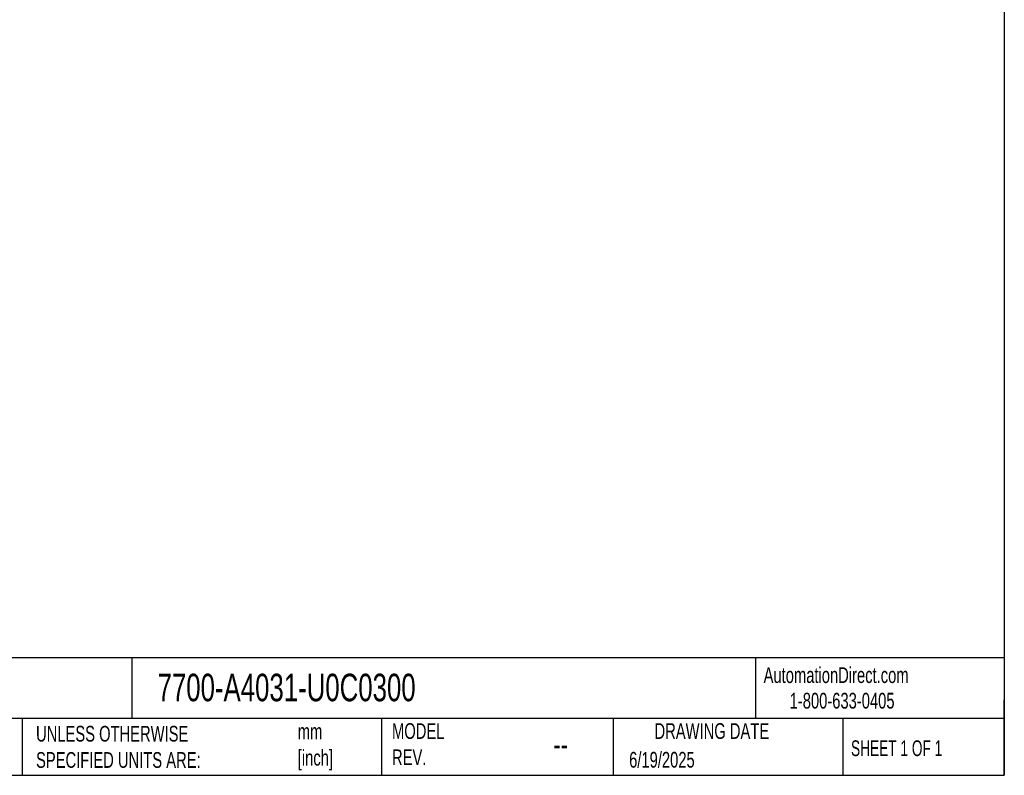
# Model space of a CAD drawing. Header units: millimetres. Extents: x 6 to 273, y 6 to 210.
# Tile 6 of 11: x 141 to 273, y 6 to 108. Entities that reach past the tile are written whole.
import ezdxf

# ---------------------------------------------------------------- set-up
doc = ezdxf.new("R2010")
doc.units = ezdxf.units.MM
doc.linetypes.add('SLD-Solid', pattern=[0])
doc.layers.add('TEXT', color=140, linetype='SLD-Solid', lineweight=25)
doc.styles.add('SLDTEXTSTYLE0', font='TXT', dxfattribs={"width": 0.7})
doc.styles.add('SLDTEXTSTYLE1', font='TXT', dxfattribs={"width": 0.65})

msp = doc.modelspace()

# ---------------------------------------------------------------- linework, layer by layer
at = {"layer": 'TEXT'}
for p, q in [((273.05, 209.55), (273.05, 6.35)), ((273.05, 22.13), (6.35, 22.13)), ((155.76, 22.13), (155.76, 13.97)), ((239.58, 22.13), (239.58, 13.97)), ((273.05, 6.35), (273.05, 16.51)), ((273.05, 13.97), (6.35, 13.97)), ((141, 13.97), (141, 6.35)), ((189.3, 13.97), (189.3, 6.35)), ((220.47, 13.97), (220.47, 6.35)), ((251.35, 13.97), (251.35, 6.35)), ((6.35, 6.35), (273.05, 6.35))]:
    msp.add_line(p, q, dxfattribs=at)

# ---------------------------------------------------------------- texts
for s, insert, char_height, attachment_point, style in [('7700-A4031-U0C0300', (159.21, 20.01), 3.7042, 1, 'SLDTEXTSTYLE0'), ('AutomationDirect.com', (240.69, 20.88), 2.1167, 1, 'SLDTEXTSTYLE0'), ('1-800-633-0405', (244.19, 17.44), 2.1167, 1, 'SLDTEXTSTYLE0'), ('MODEL ^JREV.', (190.73, 13.36), 2.1167, 1, 'SLDTEXTSTYLE0'), ('DRAWING DATE', (233.73, 13.36), 2.1167, 2, 'SLDTEXTSTYLE0'), ('UNLESS OTHERWISE ^JSPECIFIED UNITS ARE:', (142.87, 13), 2.1167, 1, 'SLDTEXTSTYLE0'), ('mm^J[inch]', (178.06, 13.3), 2.117, 1, 'SLDTEXTSTYLE0'), ('SHEET 1 OF 1', (252.44, 11.05), 2.1167, 1, 'SLDTEXTSTYLE1'), ('--', (212.43, 12.11), 3.175, 1, 'SLDTEXTSTYLE0'), ('6/19/2025', (222.61, 9.5), 2.117, 1, 'SLDTEXTSTYLE0')]:
    msp.add_mtext(s, dxfattribs=dict(at, insert=insert, char_height=char_height, attachment_point=attachment_point, style=style))

doc.saveas('drawing.dxf')
